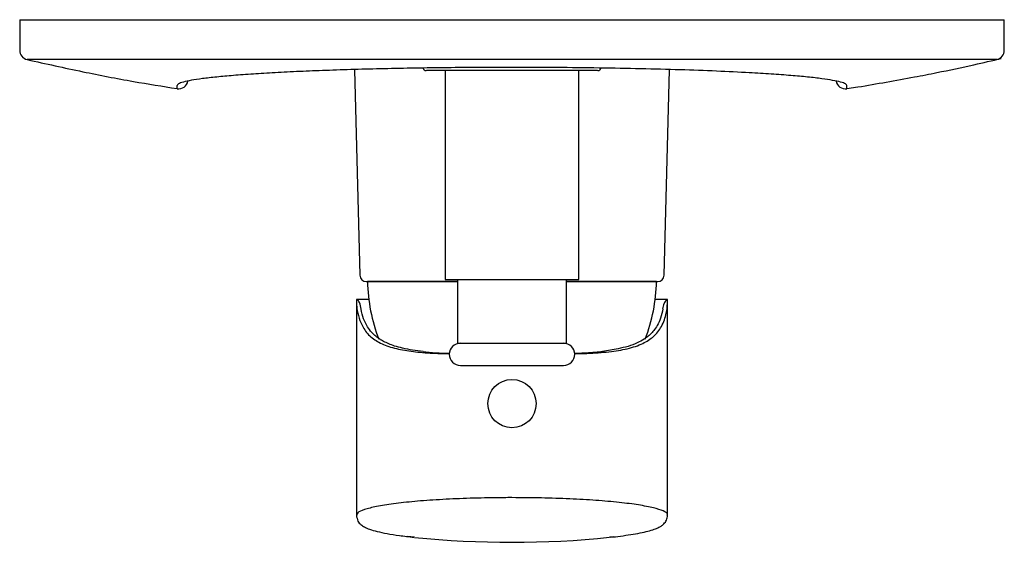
# Model space of a CAD drawing. Header units: millimetres. Extents: x 4090.232 to 4090.387, y 1719.961 to 1720.043.
import ezdxf

# ---------------------------------------------------------------- set-up
doc = ezdxf.new("R2010")
doc.units = ezdxf.units.MM
doc.layers.add('SANINDUSA', color=3, linetype='Continuous')

msp = doc.modelspace()

# ---------------------------------------------------------------- linework, layer by layer
at = {"layer": 'SANINDUSA'}
for p, q in [((4090.232013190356, 1720.042993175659), (4090.232013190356, 1720.038183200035)), ((4090.232013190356, 1720.042993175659), (4090.387013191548, 1720.042993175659)), ((4090.387013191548, 1720.038183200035), (4090.387013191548, 1720.042993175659)), ((4090.385851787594, 1720.036721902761), (4090.233174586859, 1720.036721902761)), ((4090.284727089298, 1720.035124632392), (4090.285574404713, 1720.002767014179)), ((4090.299013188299, 1720.035093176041), (4090.299013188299, 1720.00209318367)), ((4090.320013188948, 1720.00209318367), (4090.320013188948, 1720.035093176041)), ((4090.333451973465, 1720.002767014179), (4090.334299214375, 1720.035121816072)), ((4090.256779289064, 1720.03212999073), (4090.256779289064, 1720.032619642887)), ((4090.362244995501, 1720.032148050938), (4090.363970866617, 1720.032406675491)), ((4090.362247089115, 1720.03212999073), (4090.362247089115, 1720.032619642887)), ((4090.33340792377, 1720.002767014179), (4090.333451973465, 1720.002767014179)), ((4090.289845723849, 1720.001793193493), (4090.286763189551, 1720.001793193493)), ((4090.300913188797, 1720.001793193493), (4090.289845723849, 1720.001793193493)), ((4090.299013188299, 1720.00209318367), (4090.320013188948, 1720.00209318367)), ((4090.300913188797, 1720.00209318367), (4090.300913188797, 1719.992093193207)), ((4090.31811318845, 1719.992093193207), (4090.31811318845, 1720.00209318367)), ((4090.332263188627, 1720.001793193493), (4090.31811318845, 1720.001793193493)), ((4090.285759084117, 1719.997452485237), (4090.285592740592, 1719.99821709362)), ((4090.333272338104, 1719.997482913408), (4090.333416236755, 1719.998134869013)), ((4090.333416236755, 1719.998134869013), (4090.333434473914, 1719.99821748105)), ((4090.300913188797, 1719.992093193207), (4090.31811318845, 1719.992093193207)), ((4090.326209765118, 1719.991196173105), (4090.324056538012, 1719.990843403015)), ((4090.294168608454, 1719.961545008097), (4090.293026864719, 1719.96167530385)), ((4090.325559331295, 1719.961624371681), (4090.324880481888, 1719.96154491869))]:
    msp.add_line(p, q, dxfattribs=at)
msp.add_circle((4090.309513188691, 1719.98257318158), 0.003800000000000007, dxfattribs=at)
for centre, radius, start, end in [((4090.233513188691, 1720.038183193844), 0.001500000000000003, 180, 256.9539996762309), ((4090.385513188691, 1720.038183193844), 0.0015, 283.0460003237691, 0), ((4090.296013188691, 1720.03549318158), 0.0005, 195.5028920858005, 270), ((4090.323013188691, 1720.03549318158), 0.0005, 270, 344.3274069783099), ((4090.257013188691, 1720.03361164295), 0.0015, 261.0290214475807, 349.6481382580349), ((4090.362013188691, 1720.03361164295), 0.0015, 190.4264334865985, 278.9709785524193), ((4090.286574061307, 1720.002793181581), 0.001000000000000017, 181.4999999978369, 270), ((4090.332452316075, 1720.002793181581), 0.001, 270, 358.5000000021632), ((4090.313886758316, 1720.002373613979), 0.02712977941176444, 181.2259172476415, 200.8534734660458), ((4090.305139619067, 1720.002373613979), 0.02712977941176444, 339.1819511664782, 358.7740827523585), ((4090.301393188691, 1719.99034318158), 0.001749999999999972, 90, 270), ((4090.317633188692, 1719.99034318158), 0.001749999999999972, 270, 90), ((4090.309513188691, 1720.111814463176), 0.1510624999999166, 264.1694130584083, 275.8391001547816)]:
    msp.add_arc(centre, radius, start, end, dxfattribs=at)
for points, knots in [([(4090.233211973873, 1720.036714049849), (4090.236123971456, 1720.036063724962), (4090.241675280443, 1720.034823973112), (4090.249537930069, 1720.033315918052), (4090.254494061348, 1720.032512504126), (4090.256780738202, 1720.032141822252)], [0, 0, 0, 0, 0.3727516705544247, 0.7105980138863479, 1, 1, 1, 1]), ([(4090.363970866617, 1720.032406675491), (4090.366941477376, 1720.03291323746), (4090.371090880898, 1720.033620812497), (4090.377172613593, 1720.034821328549), (4090.381729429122, 1720.035771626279), (4090.38509775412, 1720.036557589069), (4090.386528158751, 1720.036891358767)], [0, 0, 0, 0, 0.3929818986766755, 0.5489243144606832, 0.8084446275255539, 1, 1, 1, 1]), ([(4090.362247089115, 1720.032619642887), (4090.362197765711, 1720.032712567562), (4090.362099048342, 1720.032898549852), (4090.361308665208, 1720.033176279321), (4090.360067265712, 1720.033448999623), (4090.358326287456, 1720.033715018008), (4090.356131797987, 1720.033968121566), (4090.353461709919, 1720.034209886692), (4090.350393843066, 1720.034437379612), (4090.346531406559, 1720.034670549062), (4090.341778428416, 1720.034898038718), (4090.33603341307, 1720.035109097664), (4090.329833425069, 1720.035276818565), (4090.323283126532, 1720.035399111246), (4090.316495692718, 1720.035473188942), (4090.310162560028, 1720.035496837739), (4090.304403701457, 1720.035480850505), (4090.299274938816, 1720.035439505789), (4090.294228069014, 1720.035371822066), (4090.289353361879, 1720.035275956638), (4090.284647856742, 1720.035154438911), (4090.28021358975, 1720.035009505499), (4090.276027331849, 1720.034841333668), (4090.272201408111, 1720.034651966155), (4090.268701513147, 1720.034441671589), (4090.265622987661, 1720.034215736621), (4090.262938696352, 1720.033973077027), (4090.260729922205, 1720.03371871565), (4090.258970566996, 1720.033452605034), (4090.257721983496, 1720.033180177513), (4090.256926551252, 1720.032901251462), (4090.256828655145, 1720.032714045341), (4090.256779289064, 1720.032619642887)], [0, 0, 0, 0, 0.03110778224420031, 0.06226006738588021, 0.09388388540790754, 0.1245660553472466, 0.1560655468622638, 0.1870084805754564, 0.2185923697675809, 0.2495606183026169, 0.2912324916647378, 0.3329069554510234, 0.3745372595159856, 0.4161639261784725, 0.4578754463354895, 0.4995128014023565, 0.5307345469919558, 0.5620981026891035, 0.5932177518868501, 0.6247339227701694, 0.6556817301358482, 0.6873028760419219, 0.7181706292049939, 0.7498260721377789, 0.780661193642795, 0.8123832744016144, 0.843243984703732, 0.8749521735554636, 0.9058593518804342, 0.9374630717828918, 0.9684644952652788, 1, 1, 1, 1]), ([(4090.322956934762, 1720.034993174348), (4090.322968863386, 1720.034993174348), (4090.323006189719, 1720.034993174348), (4090.32257554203, 1720.034993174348), (4090.32166017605, 1720.034993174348), (4090.320197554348, 1720.034993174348), (4090.318267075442, 1720.034993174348), (4090.316341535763, 1720.034993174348), (4090.314680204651, 1720.034993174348), (4090.312999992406, 1720.034993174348), (4090.310877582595, 1720.034993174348), (4090.30834788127, 1720.034993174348), (4090.305857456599, 1720.034993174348), (4090.303412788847, 1720.034993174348), (4090.301109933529, 1720.034993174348), (4090.299109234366, 1720.034993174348), (4090.297804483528, 1720.034993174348), (4090.297014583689, 1720.034993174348), (4090.296426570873, 1720.034993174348), (4090.296031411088, 1720.034993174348), (4090.296059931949, 1720.034993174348), (4090.296069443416, 1720.034993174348)], [0, 0, 0, 0, 0.02735769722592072, 0.08560605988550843, 0.1473434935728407, 0.2116475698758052, 0.2773163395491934, 0.3429851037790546, 0.3751721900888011, 0.4073717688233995, 0.4691092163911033, 0.5273576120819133, 0.5856059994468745, 0.6473435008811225, 0.7116475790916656, 0.7773163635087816, 0.842985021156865, 0.8751722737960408, 0.9073717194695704, 0.9691092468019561, 0.9999999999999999, 0.9999999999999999, 0.9999999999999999, 0.9999999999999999]), ([(4090.286616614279, 1720.001793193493), (4090.28660852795, 1720.001793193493), (4090.286583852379, 1720.001793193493), (4090.286929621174, 1720.001793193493), (4090.287595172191, 1720.001793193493), (4090.288507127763, 1720.001793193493), (4090.289561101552, 1720.001793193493), (4090.290830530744, 1720.001793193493), (4090.292308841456, 1720.001793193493), (4090.293969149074, 1720.001793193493), (4090.295781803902, 1720.001793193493), (4090.297729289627, 1720.001793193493), (4090.299435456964, 1720.001793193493), (4090.300536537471, 1720.001793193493), (4090.300913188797, 1720.001793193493)], [0, 0, 0, 0, 0.05168263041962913, 0.1577104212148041, 0.2667069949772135, 0.3519340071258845, 0.4371415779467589, 0.5241819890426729, 0.6112026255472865, 0.6982429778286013, 0.785263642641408, 0.8704905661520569, 0.9556981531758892, 1, 1, 1, 1]), ([(4090.31811318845, 1720.001793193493), (4090.318346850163, 1720.001793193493), (4090.319304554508, 1720.001793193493), (4090.320908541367, 1720.001793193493), (4090.322895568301, 1720.001793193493), (4090.32474686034, 1720.001793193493), (4090.326438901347, 1720.001793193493), (4090.327938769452, 1720.001793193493), (4090.329237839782, 1720.001793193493), (4090.330427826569, 1720.001793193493), (4090.33141738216, 1720.001793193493), (4090.332139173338, 1720.001793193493), (4090.332320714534, 1720.001793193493), (4090.332410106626, 1720.001793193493)], [0, 0, 0, 0, 0.0289717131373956, 0.1187457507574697, 0.2104508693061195, 0.3021350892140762, 0.3938401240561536, 0.4855243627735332, 0.5753187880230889, 0.6650927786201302, 0.7799489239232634, 0.8916453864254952, 1, 1, 1, 1]), ([(4090.285053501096, 1719.998977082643), (4090.28503183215, 1719.998929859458), (4090.284999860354, 1719.998860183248), (4090.285023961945, 1719.998505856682), (4090.285031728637, 1719.998391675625)], [0, 0, 0, 0, 0.6777519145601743, 1, 1, 1, 1]), ([(4090.285013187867, 1719.998739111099), (4090.285013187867, 1719.99324579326), (4090.285013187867, 1719.98199535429), (4090.285013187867, 1719.970765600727), (4090.285013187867, 1719.965019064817)], [0, 0, 0, 0, 0.488275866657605, 1, 1, 1, 1]), ([(4090.285031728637, 1719.998391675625), (4090.285061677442, 1719.998001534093), (4090.285136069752, 1719.997032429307), (4090.285395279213, 1719.99617603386), (4090.28555013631, 1719.995664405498)], [0, 0, 0, 0, 0.4025793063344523, 1, 1, 1, 1]), ([(4090.287024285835, 1719.998977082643), (4090.286748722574, 1719.998977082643), (4090.286018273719, 1719.998977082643), (4090.285702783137, 1719.998977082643), (4090.285053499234, 1719.998977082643)], [0, 0, 0, 0, 0.3772519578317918, 1, 1, 1, 1]), ([(4090.285053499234, 1719.998977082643), (4090.285065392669, 1719.998967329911), (4090.2850839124, 1719.998952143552), (4090.285200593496, 1719.998871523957), (4090.285271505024, 1719.998810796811), (4090.285308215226, 1719.998774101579), (4090.285326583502, 1719.998755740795)], [0, 0, 0, 0, 0.4720614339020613, 0.7350651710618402, 0.8674375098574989, 0.9999999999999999, 0.9999999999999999, 0.9999999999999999, 0.9999999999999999]), ([(4090.285592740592, 1719.99821709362), (4090.285569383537, 1719.998316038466), (4090.285522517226, 1719.998514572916), (4090.285392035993, 1719.998675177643), (4090.285326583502, 1719.998755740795)], [0, 0, 0, 0, 0.4983762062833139, 1, 1, 1, 1]), ([(4090.333972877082, 1719.998977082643), (4090.333916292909, 1719.998977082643), (4090.333746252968, 1719.998977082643), (4090.333168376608, 1719.998977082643), (4090.332302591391, 1719.998977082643), (4090.331976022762, 1719.998977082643)], [0, 0, 0, 0, 0.236999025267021, 0.7122009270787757, 1, 1, 1, 1]), ([(4090.333700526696, 1719.998756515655), (4090.333635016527, 1719.998675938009), (4090.333504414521, 1719.998515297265), (4090.333457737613, 1719.998316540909), (4090.333434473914, 1719.99821748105)], [0, 0, 0, 0, 0.5016015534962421, 1, 1, 1, 1]), ([(4090.333508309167, 1719.995754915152), (4090.333614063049, 1719.996099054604), (4090.333867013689, 1719.996922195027), (4090.333947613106, 1719.997849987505), (4090.333994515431, 1719.998389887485)], [0, 0, 0, 0, 0.4180810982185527, 1, 1, 1, 1]), ([(4090.333700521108, 1719.998756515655), (4090.333748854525, 1719.998800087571), (4090.333895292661, 1719.998932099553), (4090.333941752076, 1719.998959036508), (4090.333972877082, 1719.998977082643)], [0, 0, 0, 0, 0.3300603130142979, 1, 1, 1, 1]), ([(4090.333994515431, 1719.998389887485), (4090.334007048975, 1719.998609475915), (4090.33402557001, 1719.998933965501), (4090.333985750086, 1719.998966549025), (4090.333972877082, 1719.998977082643)], [0, 0, 0, 0, 0.6767194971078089, 1, 1, 1, 1]), ([(4090.334013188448, 1719.965019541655), (4090.334013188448, 1719.970765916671), (4090.334013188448, 1719.981982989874), (4090.334013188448, 1719.993220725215), (4090.334013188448, 1719.998701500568)], [0, 0, 0, 0, 0.5122882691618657, 1, 1, 1, 1]), ([(4090.292250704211, 1719.991306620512), (4090.291837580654, 1719.991413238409), (4090.29107278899, 1719.991610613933), (4090.290094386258, 1719.991973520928), (4090.289324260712, 1719.992335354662), (4090.288653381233, 1719.992731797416), (4090.28802223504, 1719.993195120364), (4090.287360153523, 1719.993824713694), (4090.286696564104, 1719.994714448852), (4090.286102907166, 1719.995894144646), (4090.285860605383, 1719.996925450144), (4090.285759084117, 1719.997452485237)], [0, 0, 0, 0, 0.1063497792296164, 0.1968791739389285, 0.2878830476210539, 0.3615009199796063, 0.4455688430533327, 0.550658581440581, 0.6804592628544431, 0.8364997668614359, 1, 1, 1, 1]), ([(4090.333272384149, 1719.997483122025), (4090.333176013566, 1719.996982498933), (4090.332949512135, 1719.996020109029), (4090.332429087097, 1719.994923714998), (4090.331882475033, 1719.994117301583), (4090.331359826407, 1719.99354250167), (4090.330857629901, 1719.993102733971), (4090.330193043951, 1719.992624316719), (4090.329231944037, 1719.992099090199), (4090.327867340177, 1719.991569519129), (4090.326750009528, 1719.991317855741), (4090.326209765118, 1719.991196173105)], [0, 0, 0, 0, 0.1474856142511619, 0.2835240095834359, 0.3912025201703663, 0.4731884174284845, 0.5457673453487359, 0.6117792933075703, 0.7355122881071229, 0.8721166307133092, 1, 1, 1, 1]), ([(4090.28555013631, 1719.995664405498), (4090.285818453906, 1719.995078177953), (4090.286362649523, 1719.993889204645), (4090.287811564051, 1719.992583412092), (4090.289766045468, 1719.991612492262), (4090.292185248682, 1719.990988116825), (4090.295047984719, 1719.990625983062), (4090.297557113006, 1719.990468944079), (4090.299195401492, 1719.990439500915), (4090.299668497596, 1719.990430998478)], [0, 0, 0, 0, 0.154547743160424, 0.3134501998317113, 0.4680657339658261, 0.6273262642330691, 0.7799127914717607, 0.9364444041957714, 1, 1, 1, 1]), ([(4090.319374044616, 1719.990433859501), (4090.320023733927, 1719.990447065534), (4090.321960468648, 1719.990486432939), (4090.32478322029, 1719.990694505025), (4090.327767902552, 1719.991169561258), (4090.33012542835, 1719.991956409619), (4090.331904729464, 1719.993116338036), (4090.332963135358, 1719.994404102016), (4090.333361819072, 1719.995391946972), (4090.333508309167, 1719.995754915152)], [0, 0, 0, 0, 0.0872813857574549, 0.260187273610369, 0.4247357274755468, 0.5947041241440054, 0.7488851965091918, 0.9077317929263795, 0.9999999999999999, 0.9999999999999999, 0.9999999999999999, 0.9999999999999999]), ([(4090.295513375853, 1719.990786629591), (4090.294948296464, 1719.99084643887), (4090.293858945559, 1719.990961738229), (4090.292921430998, 1719.991164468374), (4090.292250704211, 1719.991306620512)], [0, 0, 0, 0, 0.5187303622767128, 1, 1, 1, 1]), ([(4090.295513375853, 1719.990786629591), (4090.296084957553, 1719.990722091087), (4090.297417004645, 1719.990569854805), (4090.298958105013, 1719.990525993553), (4090.299681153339, 1719.990505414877)], [0, 0, 0, 0, 0.5308233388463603, 1, 1, 1, 1]), ([(4090.319356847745, 1719.99050660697), (4090.320110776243, 1719.990529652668), (4090.321848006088, 1719.990582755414), (4090.323345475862, 1719.990761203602), (4090.324056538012, 1719.990843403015)], [0, 0, 0, 0, 0.4339831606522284, 1, 1, 1, 1]), ([(4090.301393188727, 1719.988593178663), (4090.301419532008, 1719.988593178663), (4090.301473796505, 1719.988593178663), (4090.301925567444, 1719.988593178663), (4090.302674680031, 1719.988593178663), (4090.30373086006, 1719.988593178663), (4090.30502908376, 1719.988593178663), (4090.306484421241, 1719.988593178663), (4090.307997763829, 1719.988593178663), (4090.309017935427, 1719.988593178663), (4090.309513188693, 1719.988593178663)], [0, 0, 0, 0, 0.1165159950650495, 0.240011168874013, 0.3686410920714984, 0.5000000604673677, 0.6313592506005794, 0.7599887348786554, 0.8834839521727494, 0.9999999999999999, 0.9999999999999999, 0.9999999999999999, 0.9999999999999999]), ([(4090.309513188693, 1719.988593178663), (4090.310008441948, 1719.988593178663), (4090.311028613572, 1719.988593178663), (4090.31254195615, 1719.988593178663), (4090.313997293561, 1719.988593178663), (4090.315295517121, 1719.988593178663), (4090.316351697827, 1719.988593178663), (4090.317100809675, 1719.988593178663), (4090.317552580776, 1719.988593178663), (4090.317606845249, 1719.988593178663), (4090.31763318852, 1719.988593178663)], [0, 0, 0, 0, 0.1165160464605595, 0.2400112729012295, 0.3686407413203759, 0.4999999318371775, 0.6313589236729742, 0.7599888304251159, 0.8834840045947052, 1, 1, 1, 1]), ([(4090.306939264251, 1719.967762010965), (4090.305399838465, 1719.9677340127), (4090.302333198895, 1719.967678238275), (4090.298014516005, 1719.96747247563), (4090.294109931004, 1719.967186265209), (4090.290757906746, 1719.966819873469), (4090.288071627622, 1719.966389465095), (4090.286186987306, 1719.965909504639), (4090.285132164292, 1719.965445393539), (4090.285111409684, 1719.965144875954), (4090.285102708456, 1719.965018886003)], [0, 0, 0, 0, 0.1301053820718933, 0.2591786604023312, 0.388997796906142, 0.5182494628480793, 0.6478455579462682, 0.7774517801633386, 0.9066981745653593, 1, 1, 1, 1]), ([(4090.309513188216, 1719.967777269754), (4090.309082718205, 1719.967776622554), (4090.308222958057, 1719.967775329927), (4090.307366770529, 1719.967766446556), (4090.306939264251, 1719.967762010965)], [0, 0, 0, 0, 0.5006861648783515, 0.9999999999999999, 0.9999999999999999, 0.9999999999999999, 0.9999999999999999]), ([(4090.333923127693, 1719.965014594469), (4090.333950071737, 1719.965064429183), (4090.334071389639, 1719.965288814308), (4090.333398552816, 1719.965685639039), (4090.331904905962, 1719.966182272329), (4090.329543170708, 1719.966636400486), (4090.326476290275, 1719.967032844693), (4090.322801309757, 1719.967356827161), (4090.318644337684, 1719.967595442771), (4090.314163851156, 1719.967748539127), (4090.31106216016, 1719.967767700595), (4090.309513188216, 1719.967777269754)], [0, 0, 0, 0, 0.03448763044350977, 0.1552835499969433, 0.2757521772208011, 0.3967551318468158, 0.5170605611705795, 0.6381030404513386, 0.7584592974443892, 0.8793755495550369, 1, 1, 1, 1]), ([(4090.28501318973, 1719.96501820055), (4090.285073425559, 1719.964683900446), (4090.285184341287, 1719.964068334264), (4090.285751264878, 1719.963489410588), (4090.286315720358, 1719.963119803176), (4090.287121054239, 1719.96277836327), (4090.288238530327, 1719.962456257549), (4090.289816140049, 1719.962119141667), (4090.291739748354, 1719.96180561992), (4090.293295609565, 1719.96163061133), (4090.294077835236, 1719.961542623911)], [0, 0, 0, 0, 0.09777802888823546, 0.1800443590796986, 0.277580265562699, 0.4012943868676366, 0.545772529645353, 0.6938549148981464, 0.8460823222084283, 1, 1, 1, 1]), ([(4090.324957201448, 1719.961543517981), (4090.325516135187, 1719.961606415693), (4090.326693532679, 1719.961738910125), (4090.328284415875, 1719.961975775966), (4090.329707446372, 1719.962219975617), (4090.330923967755, 1719.9624919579), (4090.331904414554, 1719.962785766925), (4090.332531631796, 1719.963043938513), (4090.333005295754, 1719.963306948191), (4090.33346514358, 1719.96366816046), (4090.333907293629, 1719.964244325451), (4090.333976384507, 1719.96475003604), (4090.334013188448, 1719.965019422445)], [0, 0, 0, 0, 0.1056817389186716, 0.2226192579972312, 0.349954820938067, 0.4751966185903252, 0.592960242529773, 0.7032890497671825, 0.7598962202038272, 0.8278738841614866, 0.9083103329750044, 1, 1, 1, 1])]:
    msp.add_open_spline(points, degree=3, knots=knots, dxfattribs=at)

doc.saveas('drawing.dxf')
